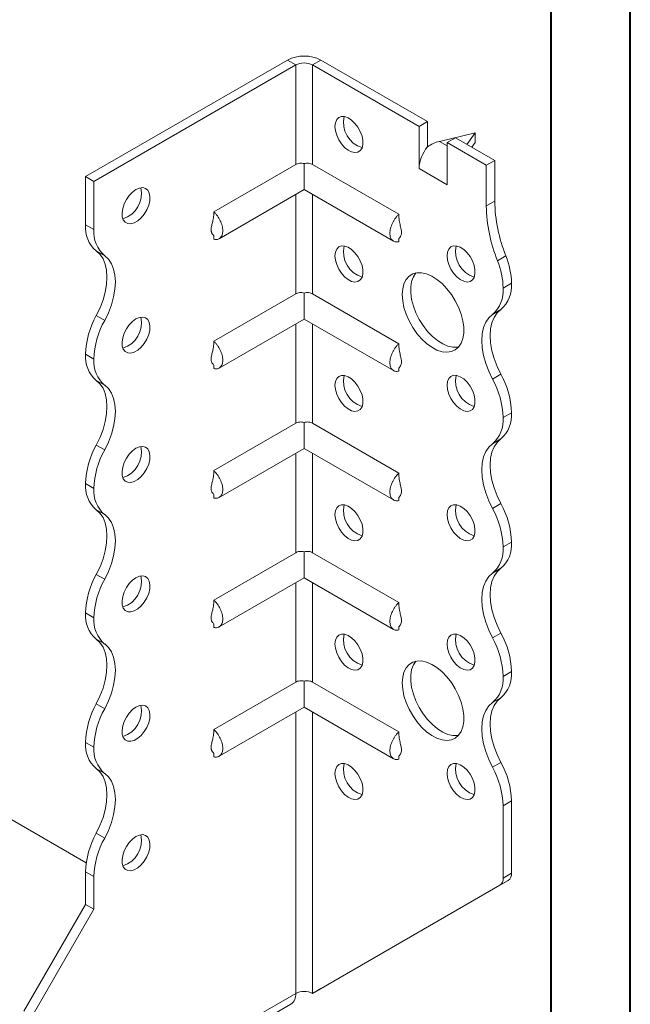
# Model space of a CAD drawing. Header units: millimetres. Extents: x 0 to 210, y 0 to 297.
# Tile 4 of 7: x 172 to 210, y 55 to 117. Entities that reach past the tile are written whole.
import ezdxf

# ---------------------------------------------------------------- set-up
doc = ezdxf.new("R2010")
doc.units = ezdxf.units.MM

msp = doc.modelspace()

# ---------------------------------------------------------------- linework, layer by layer
at = {"color": 7, "linetype": 'Continuous', "lineweight": 40}
for p, q in [((210.079, 0.215), (210.079, 297.215)), ((205.079, 5.215), (205.079, 292.215))]:
    msp.add_line(p, q, dxfattribs=at)
at = {"color": 7, "linetype": 'Continuous', "lineweight": 15}
for p, q in [((175.717, 107.347), (188.445, 114.695)), ((176.248, 107.041), (188.975, 114.389)), ((188.975, 114.389), (188.445, 114.695)), ((188.975, 114.389), (188.975, 108.108)), ((190.036, 114.389), (190.566, 114.695)), ((190.036, 108.108), (190.036, 114.389)), ((190.036, 114.389), (196.754, 110.511)), ((190.566, 114.695), (197.284, 110.817)), ((197.284, 110.817), (196.754, 110.511)), ((197.284, 109.224), (197.284, 110.817)), ((196.754, 107.857), (196.754, 110.511)), ((200.289, 110.102), (198.035, 109.566)), ((199.774, 109.38), (200.289, 110.102)), ((200.289, 110.102), (200.289, 109.49)), ((198.035, 109.566), (198.521, 109.286)), ((198.521, 109.49), (199.052, 109.796)), ((198.521, 106.836), (198.521, 109.49)), ((198.521, 109.49), (200.996, 108.061)), ((199.052, 109.796), (201.527, 108.368)), ((200.289, 109.49), (200.083, 109.201)), ((189.506, 108.162), (189.506, 106.525)), ((200.996, 108.061), (201.527, 108.368)), ((201.527, 108.368), (201.527, 105.804)), ((188.975, 108.108), (183.803, 105.122)), ((190.036, 108.108), (195.481, 104.965)), ((196.754, 107.857), (198.521, 106.836)), ((200.996, 108.061), (200.996, 105.498)), ((175.717, 107.347), (176.248, 107.041)), ((175.717, 104.306), (175.717, 107.347)), ((176.248, 104), (176.248, 107.041)), ((184.141, 103.428), (189.506, 106.525)), ((189.506, 106.525), (195.143, 103.27)), ((188.975, 106.219), (188.975, 99.943)), ((190.036, 99.943), (190.036, 106.219)), ((200.996, 105.498), (201.527, 105.804)), ((175.717, 104.306), (176.248, 104)), ((183.803, 103.616), (183.803, 103.394)), ((195.481, 103.453), (195.481, 103.237)), ((176.923, 102.348), (176.392, 102.654)), ((201.703, 102.034), (202.234, 102.34)), ((202.057, 100.305), (202.587, 100.611)), ((188.975, 99.943), (183.803, 96.957)), ((189.506, 99.997), (189.506, 98.359)), ((190.036, 99.943), (195.481, 96.8)), ((201.912, 98.959), (201.382, 98.653)), ((176.392, 98.571), (176.923, 98.265)), ((184.141, 95.262), (189.506, 98.359)), ((189.506, 98.359), (195.143, 95.105)), ((188.975, 98.053), (188.975, 91.777)), ((190.036, 91.777), (190.036, 98.053)), ((176.248, 95.834), (175.717, 96.14)), ((175.717, 96.139), (175.717, 96.14)), ((175.717, 96.139), (176.248, 95.833)), ((176.248, 95.833), (176.248, 95.834)), ((183.803, 95.45), (183.803, 95.228)), ((195.481, 95.287), (195.481, 95.071)), ((176.923, 94.183), (176.392, 94.489)), ((201.382, 94.57), (201.912, 94.876)), ((202.587, 92.446), (202.057, 92.14)), ((202.057, 92.139), (202.587, 92.445)), ((202.057, 92.14), (202.057, 92.139)), ((202.587, 92.446), (202.587, 92.445)), ((188.975, 91.777), (183.803, 88.791)), ((189.506, 91.832), (189.506, 90.194)), ((190.036, 91.777), (195.481, 88.634)), ((201.912, 90.794), (201.382, 90.488)), ((176.392, 90.406), (176.923, 90.1)), ((184.141, 87.097), (189.506, 90.194)), ((189.506, 90.194), (195.143, 86.94)), ((188.975, 89.888), (188.975, 83.612)), ((190.036, 83.612), (190.036, 89.888)), ((176.248, 87.668), (175.717, 87.975)), ((175.717, 87.974), (175.717, 87.975)), ((175.717, 87.974), (176.248, 87.668)), ((176.248, 87.668), (176.248, 87.668)), ((183.803, 87.285), (183.803, 87.063)), ((195.481, 87.122), (195.481, 86.906)), ((201.382, 86.405), (201.912, 86.711)), ((176.923, 86.017), (176.392, 86.323)), ((202.587, 84.28), (202.057, 83.973)), ((202.057, 83.973), (202.587, 84.279)), ((202.057, 83.973), (202.057, 83.973)), ((202.587, 84.28), (202.587, 84.279)), ((188.975, 83.612), (183.803, 80.626)), ((189.506, 83.666), (189.506, 82.029)), ((190.036, 83.612), (195.481, 80.469)), ((176.392, 82.24), (176.923, 81.934)), ((184.141, 78.931), (189.506, 82.029)), ((189.506, 82.029), (195.143, 78.774)), ((201.912, 82.628), (201.382, 82.322)), ((188.975, 81.722), (188.975, 75.446)), ((190.036, 75.446), (190.036, 81.722)), ((176.248, 79.503), (175.717, 79.809)), ((175.717, 79.809), (176.248, 79.502)), ((175.717, 79.809), (175.717, 79.809)), ((176.248, 79.502), (176.248, 79.503)), ((183.803, 79.119), (183.803, 78.898)), ((195.481, 78.957), (195.481, 78.74)), ((201.382, 78.239), (201.912, 78.545)), ((176.923, 77.852), (176.392, 78.158)), ((202.587, 76.115), (202.057, 75.809)), ((202.057, 75.808), (202.587, 76.114)), ((202.057, 75.809), (202.057, 75.808)), ((202.587, 76.115), (202.587, 76.114)), ((188.975, 75.446), (183.803, 72.46)), ((189.506, 75.501), (189.506, 73.863)), ((190.036, 75.446), (195.481, 72.303)), ((175.759, 64.044), (158.216, 74.171)), ((176.392, 74.075), (176.923, 73.768)), ((201.912, 74.463), (201.382, 74.157)), ((184.141, 70.766), (189.506, 73.863)), ((188.975, 73.557), (188.975, 55.802)), ((189.506, 73.863), (195.143, 70.609)), ((190.036, 55.802), (190.036, 73.557)), ((176.248, 71.338), (175.717, 71.644)), ((175.717, 71.643), (175.717, 71.644)), ((175.717, 71.643), (176.248, 71.337)), ((176.248, 71.337), (176.248, 71.338)), ((183.803, 70.954), (183.803, 70.732)), ((195.481, 70.791), (195.481, 70.575)), ((201.382, 70.073), (201.912, 70.38)), ((176.923, 69.686), (176.392, 69.993)), ((202.587, 67.95), (202.057, 67.643)), ((202.587, 67.95), (202.587, 63.388)), ((202.057, 67.643), (202.057, 63.082)), ((176.392, 65.909), (176.923, 65.603)), ((176.248, 63.173), (175.717, 63.479)), ((175.717, 61.417), (175.717, 63.479)), ((202.057, 63.082), (202.587, 63.388)), ((176.248, 61.111), (176.248, 63.173)), ((190.566, 56.108), (202.38, 62.93)), ((202.38, 62.93), (201.85, 62.624)), ((190.036, 55.802), (201.85, 62.624)), ((171.828, 54.681), (175.717, 61.417)), ((172.358, 54.374), (176.248, 61.111)), ((175.717, 61.417), (176.248, 61.111)), ((190.036, 55.802), (190.566, 56.108)), ((172.358, 46.209), (188.975, 55.802)), ((188.975, 55.802), (188.975, 55.802)), ((172.048, 45.522), (188.665, 55.115))]:
    msp.add_line(p, q, dxfattribs=at)
at = {"color": 7, "linetype": 'Continuous', "lineweight": 15, "flags": 128}
for points in [[(191.45, 110.51), (191.478, 110.748), (191.56, 110.939), (191.69, 111.071), (191.861, 111.135), (192.061, 111.128), (192.279, 111.051), (192.5, 110.907), (192.711, 110.706), (192.898, 110.461), (193.049, 110.187), (193.156, 109.901), (193.211, 109.622), (193.211, 109.366), (193.156, 109.15), (193.049, 108.987), (192.898, 108.888), (192.711, 108.859), (192.5, 108.902), (192.279, 109.013), (192.061, 109.187), (191.861, 109.412), (191.69, 109.673), (191.56, 109.955), (191.478, 110.24), (191.45, 110.51)], [(178.899, 106.53), (178.679, 106.371), (178.473, 106.158), (178.294, 105.904), (178.153, 105.626), (178.059, 105.34), (178.017, 105.065), (178.031, 104.817), (178.099, 104.613), (178.218, 104.466), (178.38, 104.384), (178.574, 104.373), (178.788, 104.433), (179.01, 104.561), (179.225, 104.749), (179.419, 104.984), (179.58, 105.252), (179.699, 105.537), (179.767, 105.82), (179.781, 106.083), (179.74, 106.31), (179.645, 106.487), (179.504, 106.603), (179.325, 106.65), (179.119, 106.625), (178.899, 106.53)], [(176.392, 98.571), (176.629, 99.061), (176.818, 99.56), (176.956, 100.057), (177.04, 100.541), (177.068, 101.002), (177.04, 101.432), (176.956, 101.819), (176.818, 102.156), (176.629, 102.437), (176.392, 102.654)], [(191.45, 102.345), (191.478, 102.583), (191.56, 102.773), (191.69, 102.905), (191.861, 102.97), (192.061, 102.963), (192.279, 102.885), (192.5, 102.742), (192.711, 102.541), (192.898, 102.296), (193.049, 102.022), (193.156, 101.736), (193.211, 101.456), (193.211, 101.2), (193.156, 100.984), (193.049, 100.822), (192.898, 100.723), (192.711, 100.694), (192.5, 100.736), (192.279, 100.848), (192.061, 101.021), (191.861, 101.246), (191.69, 101.508), (191.56, 101.79), (191.478, 102.075), (191.45, 102.345)], [(198.521, 102.345), (198.549, 102.583), (198.631, 102.774), (198.761, 102.906), (198.932, 102.97), (199.132, 102.964), (199.35, 102.886), (199.571, 102.742), (199.782, 102.541), (199.969, 102.296), (200.12, 102.022), (200.227, 101.737), (200.282, 101.457), (200.282, 101.201), (200.227, 100.985), (200.12, 100.822), (199.969, 100.724), (199.782, 100.694), (199.571, 100.737), (199.35, 100.849), (199.132, 101.022), (198.932, 101.247), (198.761, 101.508), (198.631, 101.791), (198.549, 102.076), (198.521, 102.345)], [(176.923, 98.265), (177.159, 98.755), (177.348, 99.254), (177.486, 99.75), (177.57, 100.235), (177.598, 100.696), (177.57, 101.125), (177.486, 101.513), (177.348, 101.85), (177.159, 102.131), (176.923, 102.348)], [(195.693, 99.896), (195.721, 100.259), (195.804, 100.58), (195.94, 100.848), (196.125, 101.057), (196.353, 101.2), (196.618, 101.274), (196.912, 101.275), (197.228, 101.205), (197.555, 101.064), (197.885, 100.858), (198.207, 100.591), (198.513, 100.273), (198.794, 99.911), (199.041, 99.516), (199.249, 99.1), (199.409, 98.675), (199.519, 98.252), (199.575, 97.845), (199.575, 97.464), (199.519, 97.121), (199.409, 96.825), (199.249, 96.586), (199.041, 96.409), (198.794, 96.3), (198.513, 96.263), (198.207, 96.297), (197.885, 96.403), (197.555, 96.577), (197.228, 96.814), (196.912, 97.108), (196.618, 97.449), (196.353, 97.829), (196.125, 98.236), (195.94, 98.658), (195.804, 99.083), (195.721, 99.5), (195.693, 99.896)], [(196.554, 101.263), (196.396, 101.027), (196.286, 100.731), (196.23, 100.388), (196.23, 100.007), (196.286, 99.6), (196.396, 99.177), (196.557, 98.752), (196.764, 98.336), (197.012, 97.941), (197.292, 97.579), (197.598, 97.261), (197.921, 96.994), (198.25, 96.788), (198.578, 96.648), (198.893, 96.577), (199.187, 96.578), (199.252, 96.589)], [(201.912, 98.959), (201.676, 98.742), (201.487, 98.461), (201.349, 98.124), (201.265, 97.736), (201.237, 97.307), (201.265, 96.846), (201.349, 96.361), (201.487, 95.864), (201.676, 95.366), (201.912, 94.876)], [(178.899, 98.365), (178.679, 98.206), (178.473, 97.993), (178.294, 97.739), (178.153, 97.46), (178.059, 97.174), (178.017, 96.899), (178.031, 96.652), (178.099, 96.448), (178.218, 96.301), (178.38, 96.219), (178.574, 96.207), (178.788, 96.268), (179.01, 96.396), (179.225, 96.583), (179.419, 96.818), (179.58, 97.087), (179.699, 97.371), (179.767, 97.654), (179.781, 97.918), (179.74, 98.145), (179.645, 98.322), (179.504, 98.438), (179.325, 98.485), (179.119, 98.46), (178.899, 98.365)], [(201.382, 94.57), (201.146, 95.06), (200.957, 95.558), (200.819, 96.055), (200.735, 96.54), (200.706, 97.001), (200.735, 97.43), (200.819, 97.818), (200.956, 98.155), (201.146, 98.436), (201.382, 98.653)], [(176.392, 90.406), (176.629, 90.896), (176.818, 91.394), (176.956, 91.891), (177.04, 92.376), (177.068, 92.837), (177.04, 93.266), (176.956, 93.654), (176.818, 93.991), (176.628, 94.272), (176.392, 94.489)], [(191.45, 94.179), (191.478, 94.417), (191.56, 94.608), (191.69, 94.74), (191.861, 94.804), (192.061, 94.798), (192.279, 94.72), (192.5, 94.576), (192.711, 94.375), (192.898, 94.13), (193.049, 93.856), (193.156, 93.57), (193.211, 93.291), (193.211, 93.035), (193.156, 92.819), (193.049, 92.656), (192.898, 92.557), (192.711, 92.528), (192.5, 92.571), (192.279, 92.683), (192.061, 92.856), (191.861, 93.081), (191.69, 93.342), (191.56, 93.625), (191.478, 93.91), (191.45, 94.179)], [(198.521, 94.18), (198.549, 94.418), (198.631, 94.609), (198.761, 94.74), (198.932, 94.805), (199.132, 94.798), (199.35, 94.72), (199.571, 94.577), (199.782, 94.376), (199.969, 94.131), (200.12, 93.857), (200.227, 93.571), (200.282, 93.291), (200.282, 93.036), (200.227, 92.82), (200.12, 92.657), (199.969, 92.558), (199.782, 92.529), (199.571, 92.572), (199.35, 92.683), (199.132, 92.857), (198.932, 93.081), (198.761, 93.343), (198.631, 93.625), (198.549, 93.91), (198.521, 94.18)], [(176.923, 90.1), (177.159, 90.59), (177.348, 91.088), (177.486, 91.585), (177.57, 92.069), (177.598, 92.531), (177.57, 92.96), (177.486, 93.348), (177.348, 93.685), (177.159, 93.965), (176.923, 94.183)], [(201.912, 90.794), (201.676, 90.576), (201.487, 90.296), (201.349, 89.959), (201.265, 89.571), (201.237, 89.142), (201.265, 88.681), (201.349, 88.196), (201.487, 87.699), (201.676, 87.201), (201.912, 86.711)], [(178.899, 90.2), (178.679, 90.041), (178.473, 89.827), (178.294, 89.574), (178.153, 89.295), (178.059, 89.009), (178.017, 88.734), (178.031, 88.486), (178.099, 88.283), (178.218, 88.135), (178.38, 88.053), (178.574, 88.042), (178.788, 88.102), (179.01, 88.23), (179.225, 88.418), (179.419, 88.653), (179.58, 88.921), (179.699, 89.206), (179.767, 89.489), (179.781, 89.752), (179.74, 89.98), (179.645, 90.157), (179.504, 90.272), (179.325, 90.319), (179.119, 90.294), (178.899, 90.2)], [(201.382, 86.405), (201.146, 86.895), (200.957, 87.393), (200.819, 87.89), (200.735, 88.374), (200.706, 88.836), (200.735, 89.265), (200.819, 89.652), (200.957, 89.99), (201.146, 90.27), (201.382, 90.488)], [(191.45, 86.014), (191.478, 86.252), (191.56, 86.443), (191.69, 86.574), (191.861, 86.639), (192.061, 86.632), (192.279, 86.554), (192.5, 86.411), (192.711, 86.21), (192.898, 85.965), (193.049, 85.691), (193.156, 85.405), (193.211, 85.125), (193.211, 84.87), (193.156, 84.654), (193.049, 84.491), (192.898, 84.392), (192.711, 84.363), (192.5, 84.406), (192.279, 84.517), (192.061, 84.691), (191.861, 84.915), (191.69, 85.177), (191.56, 85.459), (191.478, 85.744), (191.45, 86.014)], [(198.521, 86.015), (198.549, 86.252), (198.631, 86.443), (198.761, 86.575), (198.932, 86.64), (199.132, 86.633), (199.35, 86.555), (199.571, 86.411), (199.782, 86.211), (199.969, 85.966), (200.12, 85.692), (200.227, 85.406), (200.282, 85.126), (200.282, 84.87), (200.227, 84.654), (200.12, 84.492), (199.969, 84.393), (199.782, 84.364), (199.571, 84.406), (199.35, 84.518), (199.132, 84.691), (198.932, 84.916), (198.761, 85.178), (198.631, 85.46), (198.549, 85.745), (198.521, 86.015)], [(176.392, 82.24), (176.629, 82.73), (176.818, 83.229), (176.956, 83.726), (177.04, 84.21), (177.068, 84.672), (177.04, 85.101), (176.956, 85.488), (176.818, 85.826), (176.628, 86.106), (176.392, 86.323)], [(176.923, 81.934), (177.159, 82.424), (177.348, 82.923), (177.486, 83.42), (177.57, 83.904), (177.598, 84.366), (177.57, 84.795), (177.486, 85.182), (177.348, 85.52), (177.159, 85.8), (176.923, 86.017)], [(178.899, 82.034), (178.679, 81.875), (178.473, 81.662), (178.294, 81.408), (178.153, 81.13), (178.059, 80.844), (178.017, 80.568), (178.031, 80.321), (178.099, 80.117), (178.218, 79.97), (178.38, 79.888), (178.574, 79.877), (178.788, 79.937), (179.01, 80.065), (179.225, 80.252), (179.419, 80.488), (179.58, 80.756), (179.699, 81.041), (179.767, 81.323), (179.781, 81.587), (179.74, 81.814), (179.645, 81.991), (179.504, 82.107), (179.325, 82.154), (179.119, 82.129), (178.899, 82.034)], [(201.382, 78.239), (201.146, 78.729), (200.957, 79.228), (200.819, 79.724), (200.735, 80.209), (200.706, 80.671), (200.735, 81.1), (200.819, 81.487), (200.957, 81.825), (201.146, 82.105), (201.382, 82.322)], [(201.912, 82.628), (201.676, 82.411), (201.487, 82.131), (201.349, 81.793), (201.265, 81.406), (201.237, 80.977), (201.265, 80.515), (201.349, 80.031), (201.487, 79.534), (201.676, 79.035), (201.912, 78.545)], [(191.45, 77.849), (191.478, 78.086), (191.56, 78.277), (191.69, 78.409), (191.861, 78.474), (192.061, 78.467), (192.279, 78.389), (192.5, 78.245), (192.711, 78.045), (192.898, 77.8), (193.049, 77.525), (193.156, 77.24), (193.211, 76.96), (193.211, 76.704), (193.156, 76.488), (193.049, 76.326), (192.898, 76.227), (192.711, 76.198), (192.5, 76.24), (192.279, 76.352), (192.061, 76.525), (191.861, 76.75), (191.69, 77.012), (191.56, 77.294), (191.478, 77.579), (191.45, 77.849)], [(198.521, 77.849), (198.549, 78.087), (198.631, 78.278), (198.761, 78.41), (198.932, 78.474), (199.132, 78.467), (199.35, 78.39), (199.571, 78.246), (199.782, 78.045), (199.969, 77.8), (200.12, 77.526), (200.227, 77.24), (200.282, 76.961), (200.282, 76.705), (200.227, 76.489), (200.12, 76.326), (199.969, 76.227), (199.782, 76.198), (199.571, 76.241), (199.35, 76.352), (199.132, 76.526), (198.932, 76.751), (198.761, 77.012), (198.631, 77.294), (198.549, 77.579), (198.521, 77.849)], [(176.392, 74.075), (176.628, 74.565), (176.818, 75.063), (176.956, 75.56), (177.04, 76.045), (177.068, 76.506), (177.04, 76.935), (176.956, 77.323), (176.818, 77.66), (176.628, 77.941), (176.392, 78.158)], [(176.923, 73.768), (177.159, 74.258), (177.348, 74.757), (177.486, 75.254), (177.57, 75.738), (177.598, 76.2), (177.57, 76.629), (177.486, 77.017), (177.348, 77.354), (177.159, 77.635), (176.923, 77.852)], [(195.693, 75.399), (195.721, 75.763), (195.804, 76.083), (195.94, 76.352), (196.125, 76.561), (196.353, 76.704), (196.618, 76.777), (196.912, 76.779), (197.228, 76.708), (197.555, 76.568), (197.885, 76.361), (198.207, 76.095), (198.513, 75.776), (198.794, 75.415), (199.041, 75.02), (199.249, 74.604), (199.409, 74.179), (199.519, 73.756), (199.575, 73.349), (199.575, 72.968), (199.519, 72.625), (199.409, 72.329), (199.249, 72.089), (199.041, 71.913), (198.794, 71.804), (198.513, 71.766), (198.207, 71.801), (197.885, 71.907), (197.555, 72.081), (197.228, 72.318), (196.912, 72.612), (196.618, 72.953), (196.353, 73.333), (196.125, 73.74), (195.94, 74.162), (195.804, 74.587), (195.721, 75.004), (195.693, 75.399)], [(196.554, 76.767), (196.396, 76.531), (196.286, 76.235), (196.23, 75.892), (196.23, 75.511), (196.286, 75.103), (196.396, 74.681), (196.557, 74.256), (196.764, 73.84), (197.012, 73.445), (197.292, 73.083), (197.598, 72.765), (197.921, 72.498), (198.25, 72.292), (198.578, 72.151), (198.893, 72.081), (199.187, 72.082), (199.252, 72.093)], [(178.899, 73.869), (178.679, 73.71), (178.473, 73.497), (178.294, 73.243), (178.153, 72.964), (178.059, 72.678), (178.017, 72.403), (178.031, 72.156), (178.099, 71.952), (178.218, 71.804), (178.38, 71.722), (178.574, 71.711), (178.788, 71.771), (179.01, 71.899), (179.225, 72.087), (179.419, 72.322), (179.58, 72.591), (179.699, 72.875), (179.767, 73.158), (179.781, 73.421), (179.74, 73.649), (179.645, 73.826), (179.504, 73.941), (179.325, 73.988), (179.119, 73.964), (178.899, 73.869)], [(201.382, 70.073), (201.146, 70.563), (200.957, 71.062), (200.819, 71.559), (200.735, 72.043), (200.706, 72.505), (200.735, 72.934), (200.819, 73.322), (200.957, 73.659), (201.146, 73.94), (201.382, 74.157)], [(201.912, 74.463), (201.676, 74.246), (201.487, 73.965), (201.349, 73.628), (201.265, 73.24), (201.237, 72.811), (201.265, 72.35), (201.349, 71.865), (201.487, 71.368), (201.676, 70.87), (201.912, 70.38)], [(191.45, 69.683), (191.478, 69.921), (191.56, 70.112), (191.69, 70.244), (191.861, 70.308), (192.061, 70.301), (192.279, 70.224), (192.5, 70.08), (192.711, 69.879), (192.898, 69.634), (193.049, 69.36), (193.156, 69.074), (193.211, 68.795), (193.211, 68.539), (193.156, 68.323), (193.049, 68.16), (192.898, 68.061), (192.711, 68.032), (192.5, 68.075), (192.279, 68.186), (192.061, 68.36), (191.861, 68.585), (191.69, 68.846), (191.56, 69.128), (191.478, 69.413), (191.45, 69.683)], [(198.521, 69.684), (198.549, 69.922), (198.631, 70.112), (198.761, 70.244), (198.932, 70.309), (199.132, 70.302), (199.35, 70.224), (199.571, 70.081), (199.782, 69.88), (199.969, 69.635), (200.12, 69.361), (200.227, 69.075), (200.282, 68.795), (200.282, 68.539), (200.227, 68.323), (200.12, 68.161), (199.969, 68.062), (199.782, 68.033), (199.571, 68.075), (199.35, 68.187), (199.132, 68.361), (198.932, 68.585), (198.761, 68.847), (198.631, 69.129), (198.549, 69.414), (198.521, 69.684)], [(176.392, 65.909), (176.628, 66.399), (176.818, 66.898), (176.956, 67.395), (177.04, 67.879), (177.068, 68.341), (177.04, 68.77), (176.956, 69.157), (176.818, 69.495), (176.628, 69.775), (176.392, 69.993)], [(176.923, 65.603), (177.159, 66.093), (177.348, 66.592), (177.486, 67.089), (177.57, 67.573), (177.598, 68.035), (177.57, 68.464), (177.486, 68.851), (177.348, 69.189), (177.159, 69.469), (176.923, 69.686)], [(178.899, 65.703), (178.679, 65.544), (178.473, 65.331), (178.294, 65.077), (178.153, 64.799), (178.059, 64.513), (178.017, 64.237), (178.031, 63.99), (178.099, 63.786), (178.218, 63.639), (178.38, 63.557), (178.574, 63.546), (178.788, 63.606), (179.01, 63.734), (179.225, 63.921), (179.419, 64.157), (179.58, 64.425), (179.699, 64.71), (179.767, 64.993), (179.781, 65.256), (179.74, 65.483), (179.645, 65.66), (179.504, 65.776), (179.325, 65.823), (179.119, 65.798), (178.899, 65.703)]]:
    msp.add_lwpolyline(points, dxfattribs=at)
at = {"color": 7, "linetype": 'Continuous', "lineweight": 15}
for centre, radius, start, end in [((189.506, 112.648), 2.306, 62.60967, 117.39033), ((189.506, 113.365), 1.153, 62.60967, 117.39033), ((193.639, 110.753), 1.65, 166.69046, 253.30416), ((199.054, 107.751), 2.302, 140.22793, 177.36071), ((177.594, 106.263), 1.65, 286.69605, 13.30932), ((211.283, 105.992), 9.758, 181.10398, 201.97437), ((210.753, 105.686), 9.758, 181.10398, 201.97437), ((177.67, 104.14), 1.96, 175.16429, 229.31203), ((178.201, 103.834), 1.96, 175.16429, 229.31203), ((193.639, 102.588), 1.65, 166.69046, 253.30416), ((200.71, 102.589), 1.65, 166.69046, 253.30416), ((197.177, 100.208), 4.881, 1.13517, 21.97152), ((197.707, 100.514), 4.881, 1.13517, 21.97152), ((200.104, 100.139), 1.96, 310.68797, 4.83571), ((200.634, 100.445), 1.96, 310.68797, 4.83571), ((181.026, 95.975), 5.312, 150.73691, 178.21768), ((181.557, 95.669), 5.312, 150.73691, 178.21768), ((177.594, 98.098), 1.65, 286.69605, 13.30932), ((177.669, 95.974), 1.959, 175.16254, 229.32327), ((178.199, 95.668), 1.959, 175.16254, 229.32327), ((193.639, 94.423), 1.65, 166.69046, 253.30416), ((200.71, 94.423), 1.65, 166.69046, 253.30416), ((196.751, 91.975), 5.308, 1.78273, 29.26742), ((197.281, 92.281), 5.308, 1.78273, 29.26742), ((200.104, 91.974), 1.96, 310.68797, 4.83571), ((200.634, 92.28), 1.96, 310.68797, 4.83571), ((181.026, 87.809), 5.312, 150.73691, 178.21768), ((181.557, 87.503), 5.312, 150.73691, 178.21768), ((177.594, 89.932), 1.65, 286.69605, 13.30932), ((177.669, 87.809), 1.959, 175.16254, 229.32327), ((178.199, 87.503), 1.959, 175.16254, 229.32327), ((193.639, 86.257), 1.65, 166.69046, 253.30416), ((200.71, 86.258), 1.65, 166.69046, 253.30416), ((196.748, 83.808), 5.312, 1.78232, 29.26309), ((197.278, 84.114), 5.312, 1.78232, 29.26309), ((200.105, 83.808), 1.959, 310.67673, 4.83746), ((200.636, 84.114), 1.959, 310.67673, 4.83746), ((181.026, 79.644), 5.312, 150.73691, 178.21768), ((177.594, 81.767), 1.65, 286.69605, 13.30932), ((181.557, 79.338), 5.312, 150.73691, 178.21768), ((177.669, 79.643), 1.959, 175.16254, 229.32327), ((178.199, 79.337), 1.959, 175.16254, 229.32327), ((193.639, 78.092), 1.65, 166.69046, 253.30416), ((200.71, 78.092), 1.65, 166.69046, 253.30416), ((197.281, 75.95), 5.308, 1.78273, 29.26742), ((196.751, 75.644), 5.308, 1.78273, 29.26742), ((200.105, 75.642), 1.959, 310.67673, 4.83746), ((200.636, 75.949), 1.959, 310.67673, 4.83746), ((181.023, 71.479), 5.308, 150.73258, 178.21727), ((177.594, 73.602), 1.65, 286.69605, 13.30932), ((181.553, 71.173), 5.308, 150.73258, 178.21727), ((177.669, 71.478), 1.959, 175.16254, 229.32327), ((178.199, 71.172), 1.959, 175.16254, 229.32327), ((193.639, 69.926), 1.65, 166.69046, 253.30416), ((200.71, 69.927), 1.65, 166.69046, 253.30416), ((197.281, 67.784), 5.308, 1.78273, 29.26742), ((196.751, 67.478), 5.308, 1.78273, 29.26742), ((181.023, 63.314), 5.308, 150.73258, 178.21727), ((181.553, 63.008), 5.308, 150.73258, 178.21727), ((177.594, 65.436), 1.65, 286.69605, 13.30932), ((202.087, 63.339), 0.503, 305.69804, 5.62038), ((201.556, 63.033), 0.503, 305.69804, 5.62038), ((189.506, 54.778), 1.153, 62.60967, 117.39033), ((188.24, 55.721), 0.739, 305.01333, 6.29885)]:
    msp.add_arc(centre, radius, start, end, dxfattribs=at)
msp.add_ellipse((198.035, 108.342), major_axis=(1.39, 0.796), ratio=0.717477, start_param=1.181016, end_param=1.704614, dxfattribs=at)
for points, knots in [([(189.506, 108.162), (189.459, 108.177), (189.411, 108.186), (189.316, 108.194), (189.269, 108.193), (189.131, 108.177), (189.046, 108.149), (188.975, 108.108)], [0, 0, 0, 0, 0.25, 0.25, 0.5, 0.5, 1, 1, 1, 1]), ([(190.036, 108.108), (190, 108.129), (189.962, 108.146), (189.879, 108.173), (189.834, 108.182), (189.743, 108.193), (189.696, 108.194), (189.6, 108.186), (189.552, 108.177), (189.506, 108.162)], [0, 0, 0, 0, 0.25, 0.25, 0.5, 0.5, 0.75, 0.75, 1, 1, 1, 1]), ([(183.803, 103.394), (183.843, 103.383), (183.883, 103.378), (183.96, 103.375), (183.997, 103.378), (184.065, 103.393), (184.098, 103.405), (184.158, 103.437), (184.187, 103.457), (184.237, 103.505), (184.259, 103.533), (184.298, 103.596), (184.315, 103.631), (184.342, 103.708), (184.352, 103.749), (184.365, 103.836), (184.369, 103.883), (184.369, 103.98), (184.365, 104.03), (184.352, 104.133), (184.342, 104.186), (184.302, 104.347), (184.262, 104.456), (184.161, 104.67), (184.101, 104.771), (183.996, 104.914), (183.96, 104.96), (183.883, 105.045), (183.843, 105.085), (183.803, 105.122)], [0, 0, 0, 0, 0.0625, 0.0625, 0.125, 0.125, 0.1875, 0.1875, 0.25, 0.25, 0.3125, 0.3125, 0.375, 0.375, 0.4375, 0.4375, 0.5, 0.5, 0.5625, 0.5625, 0.625, 0.625, 0.75, 0.75, 0.875, 0.875, 0.9375, 0.9375, 1, 1, 1, 1]), ([(183.803, 104.918), (183.79, 104.801), (183.767, 104.602), (183.697, 104.363), (183.656, 104.184), (183.634, 104.032), (183.639, 103.901), (183.663, 103.813), (183.7, 103.732), (183.768, 103.669), (183.791, 103.622), (183.803, 103.598)], [0, 0, 0, 0, 0.183845, 0.312711, 0.387766, 0.468607, 0.561014, 0.614242, 0.675479, 0.825899, 1, 1, 1, 1]), ([(195.481, 104.965), (195.441, 104.928), (195.401, 104.888), (195.324, 104.803), (195.288, 104.757), (195.219, 104.663), (195.187, 104.614), (195.126, 104.512), (195.098, 104.459), (195.047, 104.353), (195.025, 104.299), (194.986, 104.192), (194.969, 104.137), (194.942, 104.03), (194.932, 103.977), (194.919, 103.874), (194.915, 103.823), (194.915, 103.678), (194.929, 103.589), (194.982, 103.436), (195.021, 103.372), (195.123, 103.276), (195.183, 103.244), (195.287, 103.221), (195.324, 103.218), (195.401, 103.221), (195.441, 103.226), (195.481, 103.237)], [0, 0, 0, 0, 0.0625, 0.0625, 0.125, 0.125, 0.1875, 0.1875, 0.25, 0.25, 0.3125, 0.3125, 0.375, 0.375, 0.4375, 0.4375, 0.5, 0.5, 0.625, 0.625, 0.75, 0.75, 0.875, 0.875, 0.9375, 0.9375, 1, 1, 1, 1]), ([(195.486, 103.443), (195.488, 103.443), (195.495, 103.443), (195.543, 103.503), (195.605, 103.608), (195.646, 103.736), (195.648, 103.908), (195.606, 104.133), (195.522, 104.415), (195.495, 104.639), (195.481, 104.761)], [0, 0, 0, 0, 0.082719, 0.205131, 0.329338, 0.43478, 0.526561, 0.636523, 0.801685, 1, 1, 1, 1]), ([(190.036, 99.943), (190.001, 99.963), (189.962, 99.98), (189.879, 100.007), (189.835, 100.017), (189.698, 100.033), (189.6, 100.026), (189.506, 99.997)], [0, 0, 0, 0, 0.25, 0.25, 0.5, 0.5, 1, 1, 1, 1]), ([(189.506, 99.997), (189.459, 100.011), (189.411, 100.021), (189.316, 100.029), (189.269, 100.028), (189.131, 100.012), (189.046, 99.984), (188.975, 99.943)], [0, 0, 0, 0, 0.25, 0.25, 0.5, 0.5, 1, 1, 1, 1]), ([(183.803, 95.228), (183.843, 95.218), (183.883, 95.212), (183.96, 95.21), (183.997, 95.213), (184.065, 95.228), (184.098, 95.239), (184.158, 95.271), (184.187, 95.292), (184.237, 95.34), (184.259, 95.367), (184.298, 95.43), (184.315, 95.466), (184.342, 95.542), (184.352, 95.583), (184.365, 95.671), (184.369, 95.717), (184.369, 95.814), (184.365, 95.864), (184.352, 95.967), (184.342, 96.021), (184.302, 96.182), (184.262, 96.29), (184.161, 96.504), (184.101, 96.606), (183.996, 96.749), (183.96, 96.794), (183.883, 96.88), (183.843, 96.919), (183.803, 96.957)], [0, 0, 0, 0, 0.0625, 0.0625, 0.125, 0.125, 0.1875, 0.1875, 0.25, 0.25, 0.3125, 0.3125, 0.375, 0.375, 0.4375, 0.4375, 0.5, 0.5, 0.5625, 0.5625, 0.625, 0.625, 0.75, 0.75, 0.875, 0.875, 0.9375, 0.9375, 1, 1, 1, 1]), ([(183.803, 96.753), (183.79, 96.636), (183.767, 96.436), (183.697, 96.197), (183.656, 96.019), (183.634, 95.867), (183.639, 95.736), (183.663, 95.647), (183.7, 95.567), (183.768, 95.503), (183.791, 95.457), (183.803, 95.432)], [0, 0, 0, 0, 0.183845, 0.312711, 0.387766, 0.468607, 0.561014, 0.614242, 0.675479, 0.825899, 1, 1, 1, 1]), ([(195.481, 96.8), (195.441, 96.762), (195.401, 96.723), (195.324, 96.638), (195.288, 96.592), (195.219, 96.498), (195.187, 96.449), (195.126, 96.347), (195.098, 96.294), (195.047, 96.188), (195.025, 96.134), (194.986, 96.026), (194.969, 95.971), (194.942, 95.864), (194.932, 95.812), (194.919, 95.709), (194.915, 95.658), (194.915, 95.512), (194.929, 95.424), (194.982, 95.27), (195.021, 95.207), (195.123, 95.11), (195.183, 95.078), (195.287, 95.056), (195.324, 95.053), (195.401, 95.055), (195.441, 95.061), (195.481, 95.071)], [0, 0, 0, 0, 0.0625, 0.0625, 0.125, 0.125, 0.1875, 0.1875, 0.25, 0.25, 0.3125, 0.3125, 0.375, 0.375, 0.4375, 0.4375, 0.5, 0.5, 0.625, 0.625, 0.75, 0.75, 0.875, 0.875, 0.9375, 0.9375, 1, 1, 1, 1]), ([(195.486, 95.278), (195.488, 95.278), (195.495, 95.278), (195.543, 95.338), (195.605, 95.443), (195.646, 95.571), (195.648, 95.742), (195.606, 95.968), (195.522, 96.25), (195.495, 96.474), (195.481, 96.596)], [0, 0, 0, 0, 0.082719, 0.205131, 0.329338, 0.43478, 0.526561, 0.636523, 0.801685, 1, 1, 1, 1]), ([(189.506, 91.832), (189.459, 91.846), (189.411, 91.855), (189.316, 91.863), (189.269, 91.862), (189.131, 91.846), (189.046, 91.818), (188.975, 91.777)], [0, 0, 0, 0, 0.25, 0.25, 0.5, 0.5, 1, 1, 1, 1]), ([(190.036, 91.777), (190.001, 91.798), (189.962, 91.815), (189.879, 91.842), (189.835, 91.852), (189.698, 91.868), (189.6, 91.861), (189.506, 91.832)], [0, 0, 0, 0, 0.25, 0.25, 0.5, 0.5, 1, 1, 1, 1]), ([(183.803, 88.587), (183.79, 88.47), (183.767, 88.271), (183.697, 88.032), (183.656, 87.853), (183.634, 87.701), (183.639, 87.57), (183.663, 87.482), (183.7, 87.401), (183.768, 87.338), (183.791, 87.292), (183.803, 87.267)], [0, 0, 0, 0, 0.1838453, 0.3127111, 0.3877655, 0.468607, 0.5610137, 0.6142418, 0.6754793, 0.8258992, 1, 1, 1, 1]), ([(183.803, 87.063), (183.843, 87.052), (183.883, 87.047), (183.96, 87.044), (183.997, 87.047), (184.065, 87.062), (184.098, 87.074), (184.158, 87.106), (184.187, 87.126), (184.237, 87.174), (184.259, 87.202), (184.298, 87.265), (184.315, 87.3), (184.342, 87.377), (184.352, 87.418), (184.365, 87.505), (184.369, 87.552), (184.369, 87.649), (184.365, 87.699), (184.352, 87.802), (184.342, 87.855), (184.302, 88.016), (184.262, 88.125), (184.161, 88.339), (184.101, 88.44), (183.996, 88.584), (183.96, 88.629), (183.883, 88.715), (183.843, 88.754), (183.803, 88.791)], [0, 0, 0, 0, 0.0625, 0.0625, 0.125, 0.125, 0.1875, 0.1875, 0.25, 0.25, 0.3125, 0.3125, 0.375, 0.375, 0.4375, 0.4375, 0.5, 0.5, 0.5625, 0.5625, 0.625, 0.625, 0.75, 0.75, 0.875, 0.875, 0.9375, 0.9375, 1, 1, 1, 1]), ([(195.481, 88.634), (195.441, 88.597), (195.401, 88.557), (195.324, 88.472), (195.288, 88.427), (195.219, 88.332), (195.187, 88.283), (195.126, 88.181), (195.098, 88.128), (195.047, 88.022), (195.025, 87.969), (194.986, 87.861), (194.969, 87.806), (194.942, 87.699), (194.932, 87.646), (194.919, 87.543), (194.915, 87.492), (194.915, 87.347), (194.929, 87.258), (194.982, 87.105), (195.021, 87.042), (195.123, 86.945), (195.183, 86.913), (195.287, 86.89), (195.324, 86.887), (195.401, 86.89), (195.441, 86.895), (195.481, 86.906)], [0, 0, 0, 0, 0.0625, 0.0625, 0.125, 0.125, 0.1875, 0.1875, 0.25, 0.25, 0.3125, 0.3125, 0.375, 0.375, 0.4375, 0.4375, 0.5, 0.5, 0.625, 0.625, 0.75, 0.75, 0.875, 0.875, 0.9375, 0.9375, 1, 1, 1, 1]), ([(195.486, 87.112), (195.488, 87.112), (195.495, 87.113), (195.543, 87.172), (195.605, 87.277), (195.646, 87.405), (195.648, 87.577), (195.606, 87.803), (195.522, 88.084), (195.495, 88.308), (195.481, 88.43)], [0, 0, 0, 0, 0.082719, 0.205131, 0.329338, 0.43478, 0.526561, 0.636523, 0.801685, 1, 1, 1, 1]), ([(189.506, 83.666), (189.459, 83.68), (189.411, 83.69), (189.316, 83.698), (189.269, 83.697), (189.131, 83.681), (189.046, 83.653), (188.975, 83.612)], [0, 0, 0, 0, 0.25, 0.25, 0.5, 0.5, 1, 1, 1, 1]), ([(190.036, 83.612), (190.001, 83.632), (189.962, 83.649), (189.879, 83.676), (189.835, 83.686), (189.698, 83.702), (189.6, 83.695), (189.506, 83.666)], [0, 0, 0, 0, 0.25, 0.25, 0.5, 0.5, 1, 1, 1, 1]), ([(183.803, 80.422), (183.79, 80.305), (183.767, 80.106), (183.697, 79.866), (183.656, 79.688), (183.634, 79.536), (183.639, 79.405), (183.663, 79.316), (183.7, 79.236), (183.768, 79.172), (183.791, 79.126), (183.803, 79.101)], [0, 0, 0, 0, 0.183845, 0.312711, 0.387766, 0.468607, 0.561014, 0.614242, 0.675479, 0.825899, 1, 1, 1, 1]), ([(183.803, 78.898), (183.843, 78.887), (183.883, 78.882), (183.96, 78.879), (183.997, 78.882), (184.065, 78.897), (184.098, 78.908), (184.158, 78.94), (184.187, 78.961), (184.237, 79.009), (184.259, 79.037), (184.298, 79.099), (184.315, 79.135), (184.342, 79.211), (184.352, 79.252), (184.365, 79.34), (184.369, 79.387), (184.369, 79.484), (184.365, 79.534), (184.352, 79.636), (184.342, 79.69), (184.302, 79.851), (184.262, 79.959), (184.161, 80.173), (184.101, 80.275), (183.996, 80.418), (183.96, 80.464), (183.883, 80.549), (183.843, 80.589), (183.803, 80.626)], [0, 0, 0, 0, 0.0625, 0.0625, 0.125, 0.125, 0.1875, 0.1875, 0.25, 0.25, 0.3125, 0.3125, 0.375, 0.375, 0.4375, 0.4375, 0.5, 0.5, 0.5625, 0.5625, 0.625, 0.625, 0.75, 0.75, 0.875, 0.875, 0.9375, 0.9375, 1, 1, 1, 1]), ([(195.481, 80.469), (195.441, 80.432), (195.401, 80.392), (195.324, 80.307), (195.288, 80.261), (195.219, 80.167), (195.187, 80.118), (195.126, 80.016), (195.098, 79.963), (195.047, 79.857), (195.025, 79.803), (194.986, 79.695), (194.969, 79.64), (194.942, 79.533), (194.932, 79.481), (194.919, 79.378), (194.915, 79.327), (194.915, 79.181), (194.929, 79.093), (194.982, 78.94), (195.021, 78.876), (195.123, 78.779), (195.183, 78.747), (195.287, 78.725), (195.324, 78.722), (195.401, 78.724), (195.441, 78.73), (195.481, 78.74)], [0, 0, 0, 0, 0.0625, 0.0625, 0.125, 0.125, 0.1875, 0.1875, 0.25, 0.25, 0.3125, 0.3125, 0.375, 0.375, 0.4375, 0.4375, 0.5, 0.5, 0.625, 0.625, 0.75, 0.75, 0.875, 0.875, 0.9375, 0.9375, 1, 1, 1, 1]), ([(195.486, 78.947), (195.488, 78.947), (195.495, 78.947), (195.543, 79.007), (195.605, 79.112), (195.646, 79.24), (195.648, 79.412), (195.606, 79.637), (195.522, 79.919), (195.495, 80.143), (195.481, 80.265)], [0, 0, 0, 0, 0.0827188, 0.2051315, 0.3293385, 0.4347802, 0.5265606, 0.6365233, 0.8016854, 1, 1, 1, 1]), ([(189.506, 75.501), (189.459, 75.515), (189.411, 75.524), (189.316, 75.532), (189.269, 75.532), (189.131, 75.515), (189.046, 75.487), (188.975, 75.446)], [0, 0, 0, 0, 0.25, 0.25, 0.5, 0.5, 1, 1, 1, 1]), ([(190.036, 75.446), (190.001, 75.467), (189.962, 75.484), (189.879, 75.511), (189.835, 75.521), (189.698, 75.537), (189.6, 75.53), (189.506, 75.501)], [0, 0, 0, 0, 0.25, 0.25, 0.5, 0.5, 1, 1, 1, 1]), ([(183.803, 72.257), (183.79, 72.139), (183.767, 71.94), (183.697, 71.701), (183.656, 71.522), (183.634, 71.371), (183.639, 71.239), (183.663, 71.151), (183.7, 71.071), (183.768, 71.007), (183.791, 70.961), (183.803, 70.936)], [0, 0, 0, 0, 0.183845, 0.312711, 0.387766, 0.468607, 0.561014, 0.614242, 0.675479, 0.825899, 1, 1, 1, 1]), ([(183.803, 70.732), (183.843, 70.722), (183.883, 70.716), (183.96, 70.714), (183.997, 70.717), (184.065, 70.731), (184.098, 70.743), (184.158, 70.775), (184.187, 70.795), (184.237, 70.843), (184.259, 70.871), (184.298, 70.934), (184.315, 70.97), (184.342, 71.046), (184.352, 71.087), (184.365, 71.174), (184.369, 71.221), (184.369, 71.318), (184.365, 71.368), (184.352, 71.471), (184.342, 71.524), (184.302, 71.686), (184.262, 71.794), (184.161, 72.008), (184.101, 72.11), (183.996, 72.253), (183.96, 72.298), (183.883, 72.384), (183.843, 72.423), (183.803, 72.46)], [0, 0, 0, 0, 0.0625, 0.0625, 0.125, 0.125, 0.1875, 0.1875, 0.25, 0.25, 0.3125, 0.3125, 0.375, 0.375, 0.4375, 0.4375, 0.5, 0.5, 0.5625, 0.5625, 0.625, 0.625, 0.75, 0.75, 0.875, 0.875, 0.9375, 0.9375, 1, 1, 1, 1]), ([(195.481, 72.303), (195.441, 72.266), (195.401, 72.227), (195.324, 72.142), (195.288, 72.096), (195.219, 72.001), (195.187, 71.952), (195.126, 71.851), (195.098, 71.798), (195.047, 71.691), (195.025, 71.638), (194.986, 71.53), (194.969, 71.475), (194.942, 71.368), (194.932, 71.315), (194.919, 71.212), (194.915, 71.161), (194.915, 71.016), (194.929, 70.928), (194.982, 70.774), (195.021, 70.711), (195.123, 70.614), (195.183, 70.582), (195.287, 70.559), (195.324, 70.556), (195.401, 70.559), (195.441, 70.564), (195.481, 70.575)], [0, 0, 0, 0, 0.0625, 0.0625, 0.125, 0.125, 0.1875, 0.1875, 0.25, 0.25, 0.3125, 0.3125, 0.375, 0.375, 0.4375, 0.4375, 0.5, 0.5, 0.625, 0.625, 0.75, 0.75, 0.875, 0.875, 0.9375, 0.9375, 1, 1, 1, 1]), ([(195.486, 70.782), (195.488, 70.782), (195.495, 70.782), (195.543, 70.842), (195.605, 70.947), (195.646, 71.075), (195.648, 71.246), (195.606, 71.472), (195.522, 71.754), (195.495, 71.977), (195.481, 72.099)], [0, 0, 0, 0, 0.082719, 0.205131, 0.329338, 0.43478, 0.526561, 0.636523, 0.801685, 1, 1, 1, 1])]:
    msp.add_open_spline(points, degree=3, knots=knots, dxfattribs=at)
for points in [[(183.803, 105.122), (183.803, 105.054), (183.803, 104.986), (183.803, 104.918)], [(195.481, 104.965), (195.481, 104.897), (195.481, 104.829), (195.481, 104.761)], [(183.803, 96.957), (183.803, 96.889), (183.803, 96.821), (183.803, 96.753)], [(195.481, 96.8), (195.481, 96.731), (195.481, 96.664), (195.481, 96.596)], [(183.803, 88.791), (183.803, 88.723), (183.803, 88.655), (183.803, 88.587)], [(195.481, 88.634), (195.481, 88.566), (195.481, 88.498), (195.481, 88.43)], [(183.803, 80.626), (183.803, 80.558), (183.803, 80.49), (183.803, 80.422)], [(195.481, 80.469), (195.481, 80.401), (195.481, 80.333), (195.481, 80.265)], [(183.803, 72.46), (183.803, 72.392), (183.803, 72.324), (183.803, 72.257)], [(195.481, 72.303), (195.481, 72.235), (195.481, 72.167), (195.481, 72.099)]]:
    msp.add_open_spline(points, degree=3, dxfattribs=at)

doc.saveas('drawing.dxf')
